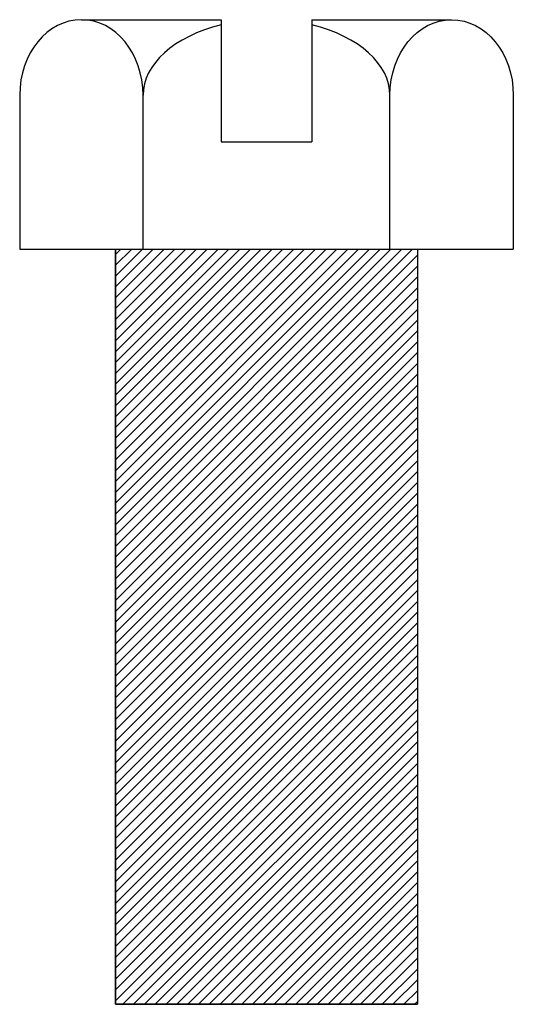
# Model space of a CAD drawing. Extents: x 43 to 173, y 11 to 268.
import ezdxf

# ---------------------------------------------------------------- set-up
doc = ezdxf.new("R2010")
doc.units = 0
doc.header["$MEASUREMENT"] = 0
doc.layers.get('0').update_dxf_attribs({"linetype": 'CONTINUOUS'})

msp = doc.modelspace()

# ---------------------------------------------------------------- hatches: boundary and pattern name
h = msp.add_hatch()
h.set_pattern_fill('_U', scale=2, angle=45, style=0, pattern_type=0)
h.set_pattern_definition([(45, (0, 0), (-1.414214, 1.414214), [])])
h.paths.add_polyline_path([(147.44, 10.95), (68.46, 10.95), (68.46, 208.42), (147.44, 208.42)])

# ---------------------------------------------------------------- linework, layer by layer
at = {"color": 7}
for p, q in [((59.49, 268.45), (96.1, 268.45)), ((96.1, 268.45), (96.1, 236.54)), ((119.8, 268.45), (119.8, 236.54)), ((119.8, 268.45), (156.41, 268.45)), ((43.34, 248.71), (43.34, 208.42)), ((75.64, 208.42), (75.64, 248.71)), ((140.26, 208.42), (140.26, 248.71)), ((172.56, 248.71), (172.56, 208.42)), ((96.1, 236.54), (119.8, 236.54)), ((43.34, 208.42), (172.56, 208.42)), ((68.46, 208.42), (68.46, 10.95)), ((147.44, 208.42), (147.44, 10.95)), ((68.46, 10.95), (147.44, 10.95))]:
    msp.add_line(p, q, dxfattribs=at)
msp.add_lwpolyline([(147.44, 10.95), (68.46, 10.95), (68.46, 208.42), (147.44, 208.42)], close=True, dxfattribs=at)
for points in [[(75.64, 248.71), (75.64, 259.61), (68.41, 268.45), (59.49, 268.45), (50.57, 268.45), (43.34, 259.61), (43.34, 248.71)], [(140.26, 248.71), (140.26, 259.61), (147.49, 268.45), (156.41, 268.45), (165.33, 268.45), (172.56, 259.61), (172.56, 248.71)]]:
    msp.add_open_spline(points, degree=3, knots=[0, 0, 0, 0, 1, 1, 1, 2, 2, 2, 2], dxfattribs=at)
for points in [[(96.1, 267.08), (83.76, 264.1), (75.64, 256.82), (75.64, 248.71)], [(140.26, 248.71), (140.26, 256.82), (132.14, 264.1), (119.8, 267.08)]]:
    msp.add_open_spline(points, degree=3, dxfattribs=at)

doc.saveas('drawing.dxf')
